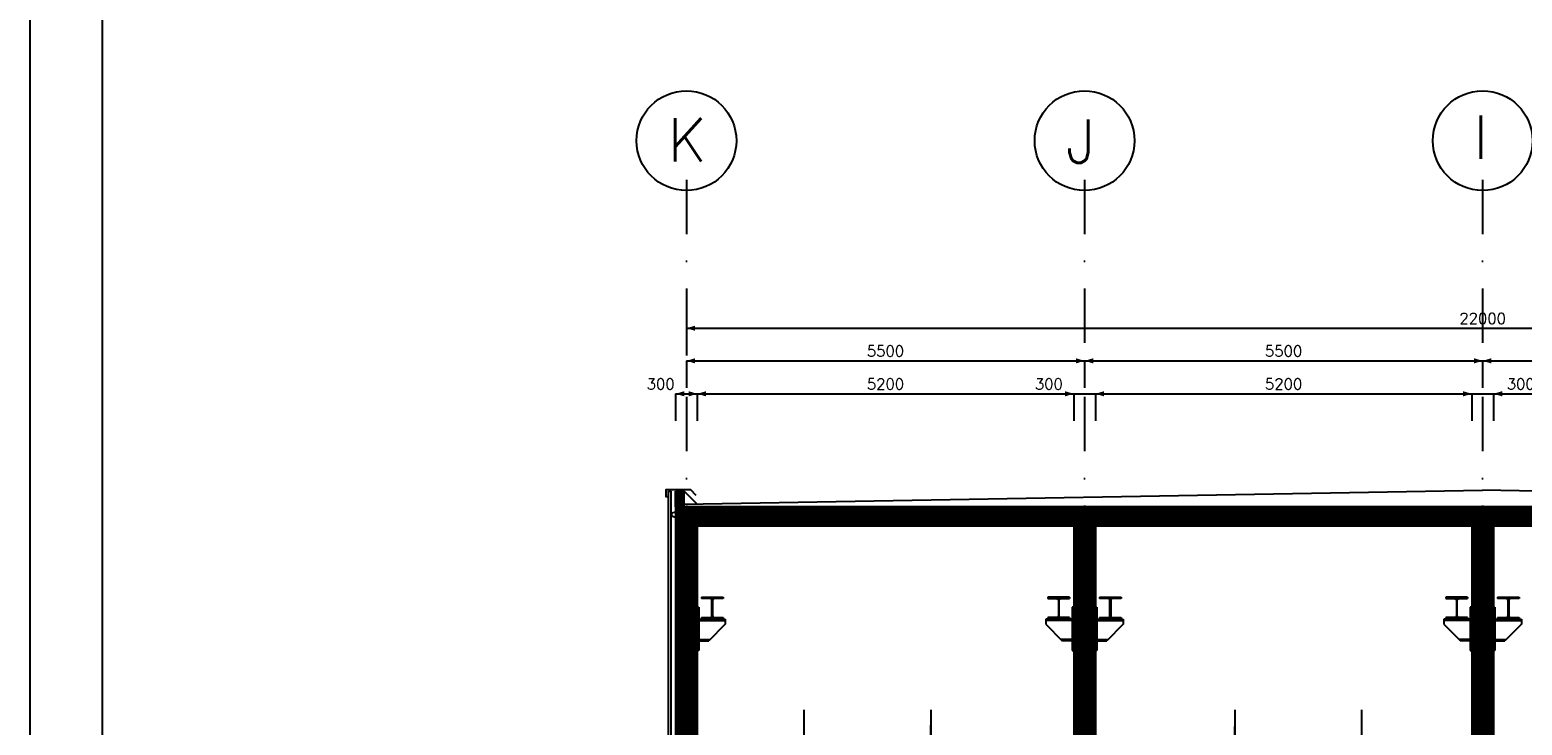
# Model space of a CAD drawing. Extents: x 0 to 118900, y 0 to 84100.
# Tile 10 of 40: x 0 to 20618, y 39584 to 49184. Entities that reach past the tile are written whole.
import ezdxf
from ezdxf.enums import TextEntityAlignment as Align

# ---------------------------------------------------------------- set-up
doc = ezdxf.new("R2010")
doc.units = 0
doc.header["$LTSCALE"] = 60
doc.header["$MEASUREMENT"] = 0
for name, pattern in [('CENTER', [50, 31.25, -6.25, 6.25, -6.25]), ('CENTER2', [28.125, 18.75, -3.125, 3.125, -3.125]), ('DASHDOT', [25, 12.5, -6.25, 0, -6.25]), ('DASHDOT2', [12.5, 6.25, -3.125, 0, -3.125])]:
    doc.linetypes.add(name, pattern=pattern)
doc.layers.get('0').update_dxf_attribs({"linetype": 'CONTINUOUS'})
for name, color, linetype in [('ARCERING', 4, 'CONTINUOUS'), ('BETON', 8, 'CONTINUOUS'), ('CONSTR50', 1, 'CONTINUOUS'), ('KADER', 2, 'CONTINUOUS'), ('LAAG18', 3, 'CONTINUOUS'), ('LAAG25', 4, 'CONTINUOUS'), ('LAAG50', 1, 'CONTINUOUS'), ('MAAT15', 3, 'CONTINUOUS'), ('ME-CL', 8, 'CENTER2'), ('ME1', 8, 'CONTINUOUS'), ('ME2', 8, 'CONTINUOUS'), ('STRAMIEN', 3, 'DASHDOT')]:
    doc.layers.add(name, color=color, linetype=linetype)
doc.styles.add('ROMANS', font='romans')
doc.styles.get("Standard").update_dxf_attribs({"font": 'simplex'})

# ---------------------------------------------------------------- blocks, each defined once
blk = doc.blocks.new('ZUDIMTUS')
at = {"color": 3}
blk.add_solid([(0, 0), (-800, -240), (-800, 240)], dxfattribs=at)
blk = doc.blocks.new('ST85')
for p, q in [((-150, 300), (150, 300)), ((-150, 300), (-150, 281)), ((-32, 281), (-150, 281)), ((-6, 46), (-6, 254)), ((5, 254), (5, 46)), ((150, 281), (32, 281)), ((150, 300), (150, 281)), ((-150, 19), (-32, 19)), ((-150, 19), (-150, 0)), ((150, 0), (-150, 0)), ((32, 19), (150, 19)), ((150, 19), (150, 0))]:
    blk.add_line(p, q)
at = {"color": 0}
for p, q in [((-149, 281), (-130, 300)), ((-127, 281), (-108, 300)), ((-106, 281), (-87, 300)), ((-85, 281), (-66, 300)), ((-64, 281), (-45, 300)), ((-43, 281), (-24, 300)), ((-23, 279), (-2, 300)), ((-11, 270), (19, 300)), ((-6, 254), (40, 300)), ((-6, 233), (5, 244)), ((-6, 212), (5, 223)), ((42, 281), (61, 300)), ((64, 281), (83, 300)), ((85, 281), (104, 300)), ((106, 281), (125, 300)), ((127, 281), (146, 300)), ((148, 281), (150, 283)), ((-150, 4), (-135, 19)), ((-133, 0), (-114, 19)), ((-111, 0), (-92, 19)), ((-90, 0), (-71, 19)), ((-69, 0), (-50, 19)), ((-48, 0), (-28, 19)), ((-27, 0), (8, 35)), ((-6, 191), (5, 202)), ((-6, 170), (5, 181)), ((-6, 148), (5, 159)), ((-6, 127), (5, 138)), ((-6, 106), (5, 117)), ((-6, 85), (5, 96)), ((-6, 63), (5, 74)), ((-6, 42), (5, 53)), ((-5, 0), (18, 23)), ((16, 0), (35, 19)), ((37, 0), (56, 19)), ((58, 0), (77, 19)), ((80, 0), (99, 19)), ((101, 0), (120, 19)), ((122, 0), (141, 19)), ((143, 0), (150, 7))]:
    blk.add_line(p, q, dxfattribs=at)
for centre, start, end in [((-32, 254), 0, 90), ((32, 254), 90, 180), ((-32, 46), 270, 0), ((32, 46), 180, 270)]:
    blk.add_arc(centre, 27, start, end)
blk = doc.blocks.new('*X33')
at = {"color": 0}
for p, q in [((9142, 42369), (9309, 42536)), ((9142, 42481), (9196, 42536)), ((9221, 42336), (9421, 42536)), ((9333, 42336), (9533, 42536)), ((9445, 42336), (9645, 42536)), ((9558, 42336), (9758, 42536)), ((9670, 42336), (9870, 42536)), ((9782, 42336), (9982, 42536)), ((9894, 42336), (10094, 42536)), ((10007, 42336), (10207, 42536)), ((10119, 42336), (10319, 42536)), ((10231, 42336), (10431, 42536)), ((10343, 42336), (10543, 42536)), ((10456, 42336), (10656, 42536)), ((10568, 42336), (10768, 42536)), ((10680, 42336), (10880, 42536)), ((10792, 42336), (10992, 42536)), ((10905, 42336), (11105, 42536)), ((11017, 42336), (11217, 42536)), ((11129, 42336), (11329, 42536)), ((11241, 42336), (11441, 42536)), ((11354, 42336), (11554, 42536)), ((11466, 42336), (11666, 42536)), ((11578, 42336), (11778, 42536)), ((11690, 42336), (11890, 42536)), ((11803, 42336), (12003, 42536)), ((11915, 42336), (12115, 42536)), ((12027, 42336), (12227, 42536)), ((12139, 42336), (12339, 42536)), ((12252, 42336), (12452, 42536)), ((12364, 42336), (12564, 42536)), ((12476, 42336), (12676, 42536)), ((12588, 42336), (12788, 42536)), ((12701, 42336), (12901, 42536)), ((12813, 42336), (13013, 42536)), ((12925, 42336), (13125, 42536)), ((13037, 42336), (13237, 42536)), ((13150, 42336), (13350, 42536)), ((13262, 42336), (13462, 42536)), ((13374, 42336), (13574, 42536)), ((13486, 42336), (13686, 42536)), ((13599, 42336), (13799, 42536)), ((13711, 42336), (13911, 42536)), ((13823, 42336), (14023, 42536)), ((13935, 42336), (14135, 42536)), ((14048, 42336), (14248, 42536)), ((14160, 42336), (14360, 42536)), ((14272, 42336), (14472, 42536)), ((14642, 42369), (14809, 42536)), ((14642, 42481), (14697, 42536)), ((14721, 42336), (14921, 42536)), ((14834, 42336), (15034, 42536)), ((14946, 42336), (15146, 42536)), ((15058, 42336), (15258, 42536)), ((15170, 42336), (15370, 42536)), ((15283, 42336), (15483, 42536)), ((15395, 42336), (15595, 42536)), ((15507, 42336), (15707, 42536)), ((15619, 42336), (15819, 42536)), ((15732, 42336), (15932, 42536)), ((15844, 42336), (16044, 42536)), ((15956, 42336), (16156, 42536)), ((16068, 42336), (16268, 42536)), ((16181, 42336), (16381, 42536)), ((16293, 42336), (16493, 42536)), ((16405, 42336), (16605, 42536)), ((16517, 42336), (16717, 42536)), ((16630, 42336), (16830, 42536)), ((16742, 42336), (16942, 42536)), ((16854, 42336), (17054, 42536)), ((16966, 42336), (17166, 42536)), ((17079, 42336), (17279, 42536)), ((17191, 42336), (17391, 42536)), ((17303, 42336), (17503, 42536)), ((17415, 42336), (17615, 42536)), ((17528, 42336), (17728, 42536)), ((17640, 42336), (17840, 42536)), ((17752, 42336), (17952, 42536)), ((17864, 42336), (18064, 42536)), ((17977, 42336), (18177, 42536)), ((18089, 42336), (18289, 42536)), ((18201, 42336), (18401, 42536)), ((18313, 42336), (18513, 42536)), ((18426, 42336), (18626, 42536)), ((18538, 42336), (18738, 42536)), ((18650, 42336), (18850, 42536)), ((18762, 42336), (18962, 42536)), ((18875, 42336), (19075, 42536)), ((18987, 42336), (19187, 42536)), ((19099, 42336), (19299, 42536)), ((19211, 42336), (19411, 42536)), ((19324, 42336), (19524, 42536)), ((19436, 42336), (19636, 42536)), ((19548, 42336), (19748, 42536)), ((19660, 42336), (19860, 42536)), ((19773, 42336), (19973, 42536)), ((20142, 42481), (20197, 42536)), ((20142, 42368), (20309, 42536)), ((20222, 42336), (20422, 42536)), ((20334, 42336), (20534, 42536)), ((20446, 42336), (20646, 42536)), ((20558, 42336), (20758, 42536)), ((14385, 42336), (14502, 42453)), ((14497, 42336), (14502, 42341)), ((19885, 42336), (20002, 42453)), ((19997, 42336), (20002, 42341))]:
    blk.add_line(p, q, dxfattribs=at)

msp = doc.modelspace()

# ---------------------------------------------------------------- linework, layer by layer
at = {"layer": 'BETON'}
for points, const_width in [([(8982, 42596), (8982, 42816)], 120), ([(9072, 42596), (9072, 36506)], 300), ([(31102, 42466), (9042, 42466)], 260), ([(14572, 42336), (14572, 36906)], 300), ([(20072, 42336), (20072, 36906)], 300)]:
    msp.add_lwpolyline(points, dxfattribs=dict(at, const_width=const_width))
at = {"layer": 'CONSTR50'}
for p, q in [((8922, 42596), (8922, 42816)), ((8922, 42816), (9042, 42816)), ((9042, 42596), (9042, 42816)), ((8922, 42596), (8922, 36506)), ((31102, 42596), (9042, 42596)), ((9142, 42536), (14502, 42536)), ((9142, 42536), (9142, 42336)), ((14502, 42536), (14502, 42336)), ((14642, 42536), (20002, 42536)), ((14642, 42536), (14642, 42336)), ((20002, 42536), (20002, 42336)), ((20142, 42536), (25502, 42536)), ((20142, 42536), (20142, 42336)), ((9142, 42336), (14502, 42336)), ((9222, 42336), (9222, 36906)), ((14422, 42336), (14422, 36906)), ((14642, 42336), (20002, 42336)), ((14722, 42336), (14722, 36906)), ((19922, 42336), (19922, 36906)), ((20142, 42336), (25502, 42336)), ((20222, 42336), (20222, 36906))]:
    msp.add_line(p, q, dxfattribs=at)
at = {"layer": 'KADER', "color": 3}
msp.add_lwpolyline([(0, 0), (118900, 0), (118900, 0), (118900, 84100), (0, 84100)], close=True, dxfattribs=at)
msp.add_lwpolyline([(0, 0), (118900, 0), (118900, 0), (118900, 84100), (0, 84100)], close=True, dxfattribs=at)
at = {"layer": 'KADER'}
msp.add_lwpolyline([(1000, 1000), (117900, 1000), (117900, 1000), (117900, 83100), (1000, 83100)], close=True, dxfattribs=at)
msp.add_lwpolyline([(1000, 1000), (117900, 1000), (117900, 1000), (117900, 83100), (1000, 83100)], close=True, dxfattribs=at)
at = {"layer": 'LAAG18'}
msp.add_line((8822, 42816), (8862, 42816), dxfattribs=at)
at = {"layer": 'LAAG18', "linetype": 'Continuous'}
for p, q in [((8822, 29556), (8822, 42816)), ((8862, 29556), (8862, 42816))]:
    msp.add_line(p, q, dxfattribs=at)
at = {"layer": 'LAAG18'}
for points in [[(8822, 42696), (8822, 42736), (8792, 42736), (8792, 42836), (9126, 42836), (9202, 42759)], [(8919, 42542), (8919, 42524), (8864, 42511), (8864, 42474), (8919, 42454), (8919, 42435)]]:
    msp.add_lwpolyline(points, dxfattribs=at)
at = {"layer": 'LAAG25'}
for p, q in [((9042, 42636), (20072, 42826)), ((9042, 42816), (9222, 42636)), ((9042, 42816), (9222, 42636)), ((31102, 42636), (20072, 42826))]:
    msp.add_line(p, q, dxfattribs=at)
at = {"layer": 'MAAT15'}
for p, q in [((9072, 45064), (31072, 45064)), ((9072, 45064), (9072, 44689)), ((9072, 44614), (14572, 44614)), ((9072, 44614), (9072, 44239)), ((14572, 44614), (20072, 44614)), ((14572, 44614), (14572, 44239)), ((20072, 44614), (25572, 44614)), ((20072, 44614), (20072, 44239)), ((8922, 44159), (8922, 43784)), ((8922, 44159), (9222, 44159)), ((9222, 44159), (9222, 43784)), ((9222, 44159), (14422, 44159)), ((14422, 44159), (14422, 43784)), ((14422, 44159), (14722, 44159)), ((14722, 44159), (14722, 43784)), ((14722, 44159), (19922, 44159)), ((19922, 44159), (19922, 43784)), ((19922, 44159), (20222, 44159)), ((20222, 44159), (20222, 43784)), ((20222, 44159), (25422, 44159))]:
    msp.add_line(p, q, dxfattribs=at)
at = {"layer": 'ME-CL'}
for p, q in [((10693, 39796), (10693, 38024)), ((18399, 39796), (18399, 38024))]:
    msp.add_line(p, q, dxfattribs=at)
at = {"layer": 'ME-CL', "color": 3, "linetype": 'CENTER'}
msp.add_line((12446, 39796), (12446, 36113), dxfattribs=at)
at = {"layer": 'ME1', "color": 3, "linetype": 'CENTER'}
msp.add_line((16647, 39796), (16647, 36113), dxfattribs=at)
at = {"layer": 'ME2'}
for p, q in [((9222, 40612), (9222, 41212)), ((9222, 41212), (9242, 41212)), ((9242, 41212), (9242, 40612)), ((9242, 41049), (9607, 41049)), ((9242, 41030), (9607, 41030)), ((9607, 41049), (9607, 40977)), ((14402, 41049), (14037, 41049)), ((14037, 41049), (14037, 40977)), ((14402, 41030), (14037, 41030)), ((14402, 41212), (14402, 40612)), ((14422, 41212), (14402, 41212)), ((14422, 40612), (14422, 41212)), ((14722, 41212), (14742, 41212)), ((14722, 40612), (14722, 41212)), ((14742, 41212), (14742, 40612)), ((14742, 41049), (15107, 41049)), ((14742, 41030), (15107, 41030)), ((15107, 41049), (15107, 40977)), ((19537, 41049), (19537, 40977)), ((19902, 41049), (19537, 41049)), ((19902, 41030), (19537, 41030)), ((19922, 41212), (19902, 41212)), ((19902, 41212), (19902, 40612)), ((19922, 40612), (19922, 41212)), ((20222, 41212), (20242, 41212)), ((20222, 40612), (20222, 41212)), ((20242, 41212), (20242, 40612)), ((20242, 41049), (20607, 41049)), ((20242, 41030), (20607, 41030)), ((20607, 41049), (20607, 40977)), ((9607, 40977), (9379, 40749)), ((14037, 40977), (14265, 40749)), ((15107, 40977), (14879, 40749)), ((19537, 40977), (19765, 40749)), ((20607, 40977), (20379, 40749)), ((9242, 40768), (9398, 40768)), ((9242, 40749), (9379, 40749)), ((14402, 40768), (14246, 40768)), ((14402, 40749), (14265, 40749)), ((14742, 40768), (14898, 40768)), ((14742, 40749), (14879, 40749)), ((19902, 40768), (19746, 40768)), ((19902, 40749), (19765, 40749)), ((20242, 40768), (20398, 40768)), ((20242, 40749), (20379, 40749)), ((9242, 40612), (9222, 40612)), ((14402, 40612), (14422, 40612)), ((14742, 40612), (14722, 40612)), ((19902, 40612), (19922, 40612)), ((20242, 40612), (20222, 40612))]:
    msp.add_line(p, q, dxfattribs=at)
at = {"layer": 'STRAMIEN'}
for p, q in [((9072, 47115), (9072, 21291)), ((14572, 47115), (14572, 21291)), ((20072, 47115), (20072, 21022))]:
    msp.add_line(p, q, dxfattribs=at)
at = {"layer": 'STRAMIEN', "color": 8, "linetype": 'DASHDOT2'}
for p, q in [((12446, 32456), (12446, 39821)), ((16647, 32441), (16647, 39806))]:
    msp.add_line(p, q, dxfattribs=at)
at = {"layer": 'STRAMIEN', "linetype": 'Continuous'}
for centre in [(9072, 47654), (14572, 47654), (20072, 47654)]:
    msp.add_circle(centre, 689, dxfattribs=at)

# ---------------------------------------------------------------- block references
at = {"layer": 'ARCERING'}
msp.add_blockref('*X33', (0, 0), dxfattribs=at)
at = {"layer": 'MAAT15', "xscale": 0.15, "yscale": 0.15, "zscale": 0.15, "rotation": 180}
for p in [(9072, 45064), (9072, 44614), (14572, 44614), (20072, 44614), (8922, 44159), (9222, 44159), (14722, 44159), (20222, 44159)]:
    msp.add_blockref('ZUDIMTUS', p, dxfattribs=at)
at = {"layer": 'MAAT15', "xscale": 0.15, "yscale": 0.15, "zscale": 0.15}
for p in [(14572, 44614), (20072, 44614), (9222, 44159), (14422, 44159), (19922, 44159)]:
    msp.add_blockref('ZUDIMTUS', p, dxfattribs=at)
at = {"layer": 'ME2'}
for p in [(9429, 41050), (14929, 41050), (20429, 41050)]:
    msp.add_blockref('ST85', p, dxfattribs=at)
at = {"layer": 'ME2', "xscale": -1}
for p in [(14215, 41050), (19715, 41050)]:
    msp.add_blockref('ST85', p, dxfattribs=at)

# ---------------------------------------------------------------- texts
at = {"layer": 'LAAG50', "style": 'ROMANS'}
for s, p in [('K', (8814, 47367)), ('J', (14314, 47347)), ('I', (19946, 47403))]:
    msp.add_text(s, height=600, dxfattribs=at).set_placement(p)
at = {"layer": 'MAAT15', "style": 'ROMANS'}
for s, p in [('22000', (20072, 45124)), ('5500', (11822, 44674)), ('5500', (17322, 44674))]:
    msp.add_text(s, height=150, dxfattribs=at).set_placement(p, align=Align.CENTER)
at = {"layer": 'MAAT15'}
for s, p in [('300', (8715, 44219)), ('5200', (11822, 44219)), ('300', (14079, 44219)), ('5200', (17322, 44219)), ('300', (20599, 44219))]:
    msp.add_text(s, height=150, dxfattribs=at).set_placement(p, align=Align.CENTER)

doc.saveas('drawing.dxf')
